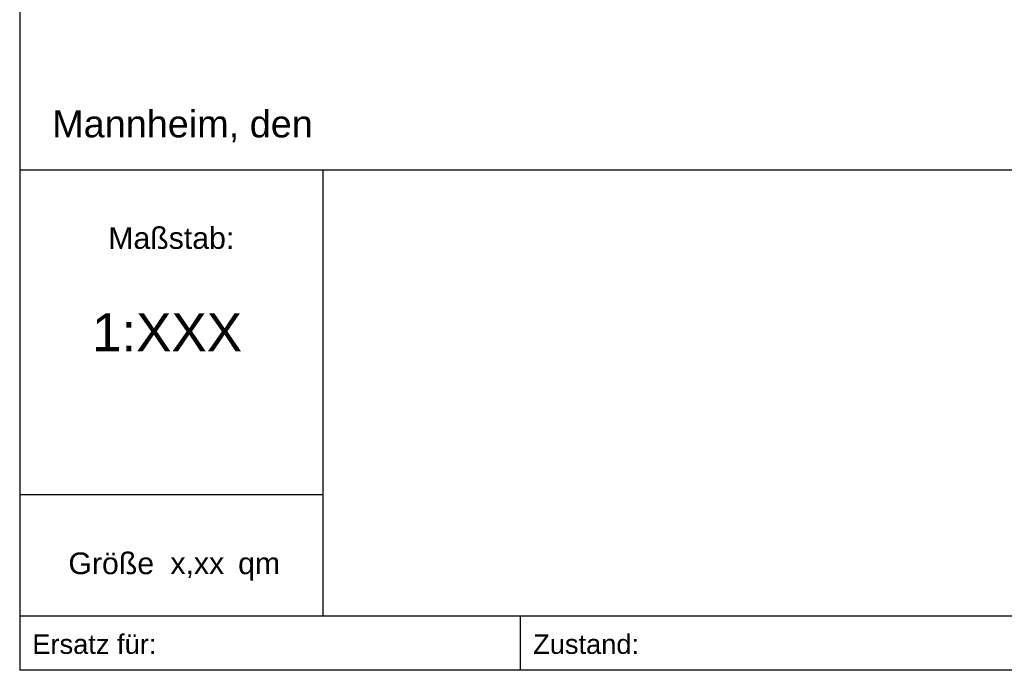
# Model space of a CAD drawing. Header units: metres. Extents: x 0 to 0.185, y 0 to 0.12.
# Tile 1 of 21: x 0 to 0.091, y 0 to 0.06. Entities that reach past the tile are written whole.
import ezdxf
from ezdxf.enums import TextEntityAlignment as Align

# ---------------------------------------------------------------- set-up
doc = ezdxf.new("R2010")
doc.units = ezdxf.units.M
doc.header["$MEASUREMENT"] = 0
doc.layers.add('RAM_Stempel_VBL', color=7, linetype='Continuous', lineweight=25)
doc.styles.add('arial', font='arial.ttf')
doc.styles.add('ROMANS', font='arial.ttf', dxfattribs={"width": 0.8, "height": 0.0009})

msp = doc.modelspace()

# ---------------------------------------------------------------- linework, layer by layer
at = {"layer": 'RAM_Stempel_VBL'}
for p, q in [((0, 0.120222), (0, 0)), ((0.185, 0.046222), (0, 0.046222)), ((0.028, 0.046222), (0.028, 0.005)), ((0.028, 0.016222), (0, 0.016222)), ((0.185, 0.005), (0, 0.005)), ((0.04625, 0), (0.04625, 0.005)), ((0.185, 0), (0, 0))]:
    msp.add_line(p, q, dxfattribs=at)

# ---------------------------------------------------------------- texts
for s, height, style, p in [('Mannheim, den ', 0.0025, 'arial', (0.003, 0.049238)), ('Ersatz für:', 0.0018, 'ROMANS', (0.001168, 0.001519)), ('Zustand:', 0.0018, 'ROMANS', (0.047418, 0.001519))]:
    msp.add_text(s, height=height, dxfattribs=dict(at, style=style)).set_placement(p)
at = {"layer": 'RAM_Stempel_VBL', "style": 'ROMANS'}
for s, height, p in [('Maßstab:', 0.002, (0.014, 0.038938)), ('1:XXX', 0.0035, (0.013607, 0.02948))]:
    msp.add_text(s, height=height, dxfattribs=at).set_placement(p, align=Align.CENTER)
at = {"layer": 'RAM_Stempel_VBL', "style": 'arial'}
for s, p in [('Größe', (0.004498, 0.008886)), ('x,xx', (0.01392, 0.008892)), ('qm', (0.020168, 0.008886))]:
    msp.add_text(s, height=0.0020004, rotation=0.00053, dxfattribs=at).set_placement(p)

doc.saveas('drawing.dxf')
